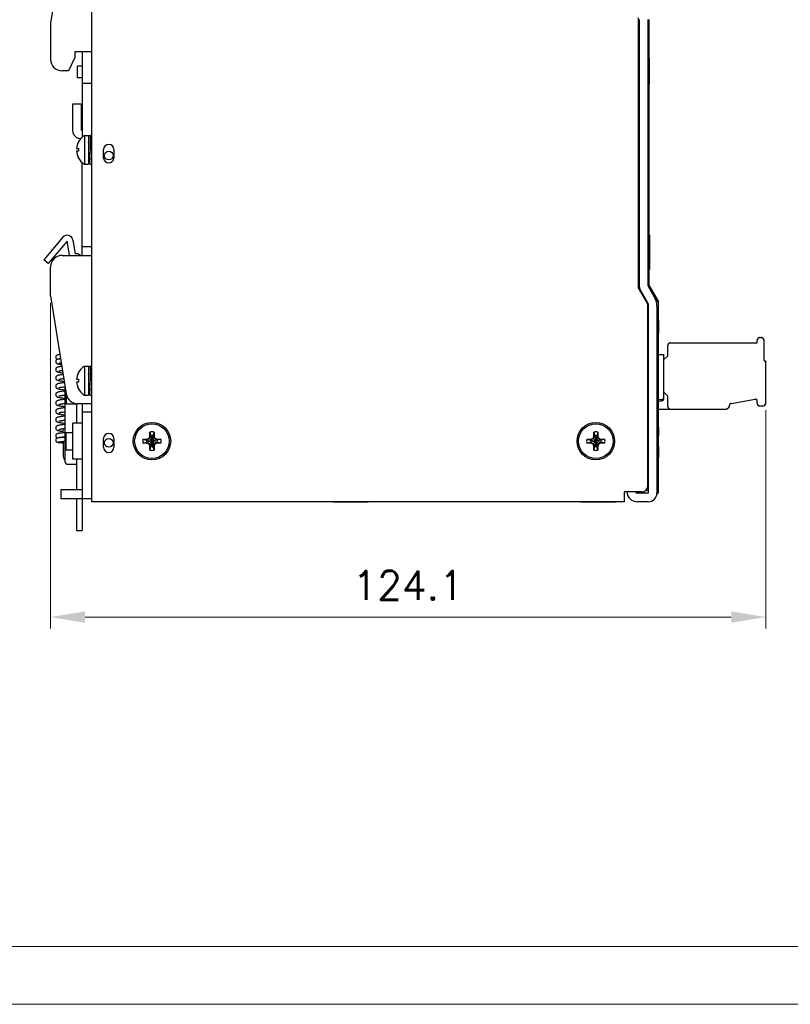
# Model space of a CAD drawing. Header units: millimetres. Extents: x 0 to 420, y 0 to 297.
# Tile 4 of 14: x 153 to 286, y 0 to 171. Entities that reach past the tile are written whole.
import ezdxf

# ---------------------------------------------------------------- set-up
doc = ezdxf.new("R2010")
doc.units = ezdxf.units.MM
doc.layers.get('0').update_dxf_attribs({"linetype": 'CONTINUOUS', "lineweight": 13})
doc.layers.get('Defpoints').update_dxf_attribs({"linetype": 'CONTINUOUS', "lineweight": 13})
doc.layers.add('Dimension', color=2, linetype='CONTINUOUS', lineweight=9)
doc.layers.add('Layer1', color=3, linetype='CONTINUOUS')
doc.styles.get("Standard").update_dxf_attribs({"font": 'romans.shx'})
doc.dimstyles.new('yutana', dxfattribs={"dimtxt": 3.5, "dimasz": 3, "dimexe": 1, "dimexo": 0.6, "dimgap": 1.5, "dimtad": 1, "dimdec": 1, "dimzin": 0, "dimdsep": 46, "dimtxsty": 'Standard', "dimcen": 0, "dimadec": 0, "dimazin": 0, "dimtp": 0.01, "dimtm": 0.01, "dimtfac": 1, "dimtdec": 1, "dimtmove": 0, "dimatfit": 3, "dimfxl": 1, "dimtolj": 1, "dimtzin": 0, "dimlwd": 0, "dimlwe": 0, "dimarcsym": 0})

# ---------------------------------------------------------------- blocks, each defined once
blk = doc.blocks.new('*D5')
at = {"layer": 'Defpoints', "color": 0, "ltscale": 5}
for p in [(157.98, 122.83), (282.06, 104.23), (282.06, 67.13)]:
    blk.add_point(p, dxfattribs=at)
at = {"layer": 'Dimension', "color": 0, "lineweight": 0, "ltscale": 5}
for p, q in [((157.98, 121.63), (157.98, 65.13)), ((282.06, 103.03), (282.06, 65.13)), ((163.98, 67.13), (276.06, 67.13))]:
    blk.add_line(p, q, dxfattribs=at)
at = {"layer": 'Dimension', "color": 0, "ltscale": 5}
for points in [[(163.98, 68.13), (163.98, 66.13), (157.98, 67.13)], [(276.06, 68.13), (276.06, 66.13), (282.06, 67.13)]]:
    blk.add_solid(points, dxfattribs=at)
at = {"layer": 'Dimension', "color": 0, "ltscale": 5, "insert": (220.02, 72.63), "char_height": 5, "attachment_point": 5}
blk.add_mtext('\\A1;124.1', dxfattribs=at)

msp = doc.modelspace()

# ---------------------------------------------------------------- linework, layer by layer
at = {"ltscale": 5}
for points in [[(0, 0), (420, 0), (420, 297), (0, 297)], [(10, 10), (410, 10), (410, 287), (10, 287)]]:
    msp.add_lwpolyline(points, close=True, dxfattribs=at)
at = {"layer": 'Layer1', "color": 7, "linetype": 'Continuous'}
for p, q in [((165.08, 207.13), (165.08, 87.13)), ((160.69, 185.97), (157.98, 170.13)), ((259.98, 124.23), (259.98, 171.03)), ((260.08, 170.73), (260.08, 124.63)), ((261.58, 170.73), (261.58, 124.63)), ((261.8, 170.73), (261.8, 124.69)), ((157.98, 170.13), (157.98, 163.83)), ((162.18, 164.13), (161.11, 161.83)), ((162.18, 165.13), (162.18, 164.13)), ((165.08, 165.13), (162.18, 165.13)), ((163.48, 165.13), (163.48, 150.33)), ((261.85, 164.02), (261.8, 164.02)), ((261.85, 164.02), (261.85, 159.5)), ((162.68, 160.63), (162.68, 162.63)), ((163.48, 162.63), (162.68, 162.63)), ((161.11, 161.83), (159.98, 161.83)), ((163.48, 160.63), (162.68, 160.63)), ((165.08, 159.63), (163.48, 159.63)), ((261.8, 159.5), (261.85, 159.5)), ((161.78, 156.07), (161.78, 151.57)), ((163.28, 156.07), (161.78, 156.07)), ((163.28, 156.07), (163.28, 151.57)), ((163.48, 151.51), (163.28, 151.57)), ((163.88, 150.63), (163.88, 145.63)), ((163.88, 150.63), (164.58, 150.63)), ((164.58, 150.63), (164.58, 145.63)), ((164.58, 150.63), (164.88, 150.63)), ((162.81, 149.48), (162.83, 149.48)), ((163.19, 150.04), (162.89, 150.12)), ((164.58, 149.18), (164.63, 149.18)), ((164.97, 149.18), (165.08, 149.18)), ((165, 149.38), (164.99, 149.19)), ((162.5, 148.38), (162.82, 148.38)), ((162.82, 147.88), (162.5, 147.88)), ((164.58, 147.08), (164.74, 147.08)), ((167.18, 146.68), (167.18, 148.18)), ((168.98, 148.18), (168.98, 146.68)), ((162.83, 146.78), (162.81, 146.78)), ((163.48, 129.83), (163.48, 145.94)), ((163.88, 145.63), (164.58, 145.63)), ((164.83, 145.63), (165.08, 145.63)), ((261.8, 133.41), (261.9, 133.41)), ((261.8, 133.38), (261.9, 133.38)), ((261.9, 133.41), (261.9, 127.49)), ((160.11, 132.97), (156.83, 129.07)), ((160.88, 132.33), (157.6, 128.43)), ((161.29, 129.96), (160.88, 132.33)), ((161.86, 132.5), (162.28, 130.13)), ((159.98, 129.83), (165.08, 129.83)), ((162.48, 130.13), (162.28, 130.13)), ((165.08, 131.33), (163.48, 131.33)), ((157.6, 128.43), (156.83, 129.07)), ((157.98, 122.83), (157.98, 127.83)), ((261.8, 127.49), (261.9, 127.49)), ((261.8, 127.45), (261.9, 127.45)), ((261.8, 127.41), (261.9, 127.41)), ((261.9, 127.49), (261.9, 127.45)), ((261.9, 127.44), (261.9, 127.41)), ((260.08, 124.63), (260.08, 124.23)), ((261.58, 124.63), (262.78, 122.53)), ((261.8, 124.69), (263.4, 121.91)), ((261.58, 121.43), (259.98, 124.23)), ((260.08, 124.23), (260.28, 123.89)), ((260.28, 123.89), (261.68, 121.44)), ((157.98, 122.83), (160.71, 105.82)), ((261.58, 89.83), (261.58, 121.43)), ((261.68, 121.44), (261.68, 88.63)), ((262.79, 122.53), (263.18, 121.85)), ((263.18, 121.04), (263.18, 121.85)), ((263.4, 121.91), (263.4, 88.63)), ((263.18, 121.04), (263.18, 88.63)), ((263.4, 118.54), (263.45, 118.54)), ((263.4, 118.43), (263.45, 118.43)), ((263.45, 118.54), (263.45, 116.43)), ((263.4, 116.43), (263.45, 116.43)), ((263.4, 116.34), (263.45, 116.34)), ((263.45, 116.42), (263.45, 116.34)), ((265.56, 114.68), (280.56, 114.68)), ((280.56, 114.68), (280.56, 115.08)), ((281.06, 115.58), (281.26, 115.58)), ((281.76, 111.63), (281.76, 115.08)), ((263.4, 112.68), (264.36, 112.68)), ((264.36, 104.99), (264.36, 112.68)), ((265.06, 112.45), (265.06, 114.18)), ((264.36, 111.78), (264.39, 111.78)), ((264.39, 111.78), (265.06, 112.45)), ((281.86, 111.53), (281.96, 111.53)), ((282.06, 104.23), (282.06, 111.43)), ((162.81, 109.48), (162.83, 109.48)), ((163.88, 110.63), (163.88, 105.63)), ((163.88, 110.63), (164.58, 110.63)), ((164.58, 110.63), (164.58, 105.63)), ((164.58, 110.63), (164.88, 110.63)), ((165, 109.38), (164.99, 109.19)), ((162.5, 108.38), (162.82, 108.38)), ((162.82, 107.88), (162.5, 107.88)), ((164.58, 109.18), (164.63, 109.18)), ((164.97, 109.18), (165.08, 109.18)), ((159.42, 106.69), (159.42, 106.69)), ((160.48, 107.25), (160.48, 94.13)), ((160.68, 106.01), (160.68, 104.13)), ((162.83, 106.78), (162.81, 106.78)), ((164.58, 107.08), (164.74, 107.08)), ((265.06, 105.41), (264.36, 106.11)), ((160.68, 104.13), (162.68, 104.13)), ((162.48, 104.13), (162.48, 100.73)), ((165.08, 104.13), (162.68, 104.13)), ((163.48, 104.13), (163.48, 82.13)), ((163.88, 105.63), (164.58, 105.63)), ((164.83, 105.63), (165.08, 105.63)), ((263.4, 104.8), (263.58, 104.86)), ((263.4, 104.5), (264.14, 104.7)), ((263.58, 104.86), (264.06, 104.86)), ((265.06, 103.68), (265.06, 105.41)), ((276.03, 104.18), (280.21, 104.92)), ((280.56, 104.23), (280.56, 104.63)), ((165.08, 102.63), (163.48, 102.63)), ((263.4, 103.18), (275.08, 103.18)), ((275.78, 103.88), (275.78, 103.89)), ((281.06, 103.73), (281.56, 103.73)), ((161.88, 94.53), (161.88, 100.73)), ((163.48, 100.73), (161.88, 100.73)), ((160.1, 99.78), (160.26, 99.8)), ((160.3, 100.51), (160.12, 100.48)), ((160.18, 99.07), (160.18, 99.79)), ((160.48, 99.11), (160.29, 99.09)), ((160.48, 100.53), (160.3, 100.51)), ((160.63, 99.13), (160.63, 96.13)), ((160.63, 99.13), (161.88, 99.13)), ((175.21, 99.19), (175.39, 98.57)), ((175.21, 98.45), (175.21, 99.19)), ((175.95, 99.19), (175.76, 98.57)), ((175.95, 99.19), (175.95, 98.45)), ((252.21, 99.19), (252.39, 98.57)), ((252.21, 98.45), (252.21, 99.19)), ((252.95, 99.19), (252.76, 98.57)), ((252.95, 99.19), (252.95, 98.45)), ((263.4, 100.13), (263.45, 100.13)), ((263.4, 100.12), (263.45, 100.12)), ((263.4, 100.08), (263.45, 100.08)), ((263.4, 99.83), (263.45, 99.83)), ((263.4, 99.63), (263.45, 99.63)), ((263.45, 100.13), (263.45, 100.12)), ((263.45, 100.08), (263.45, 99.86)), ((263.45, 99.84), (263.45, 98.63)), ((160.01, 97.56), (160.18, 97.57)), ((160.04, 98.36), (160.18, 98.37)), ((160.18, 98.37), (160.27, 98.38)), ((160.18, 98.27), (160.18, 98.37)), ((160.18, 97.63), (160.18, 95.23)), ((160.18, 97.63), (160.48, 97.63)), ((160.33, 98.28), (160.19, 98.28)), ((160.27, 98.38), (160.48, 98.41)), ((160.48, 98.29), (160.33, 98.28)), ((167.18, 96.58), (167.18, 98.08)), ((168.98, 98.08), (168.98, 96.58)), ((174.02, 98), (174.65, 97.82)), ((174.02, 98), (174.76, 98)), ((174.02, 97.26), (174.65, 97.45)), ((174.65, 97.82), (176.51, 97.45)), ((174.68, 97.82), (174.65, 97.82)), ((176.51, 97.82), (174.65, 97.45)), ((174.65, 97.45), (174.68, 97.45)), ((175.13, 98.08), (174.68, 97.82)), ((174.76, 98), (174.68, 97.82)), ((174.68, 97.82), (176.47, 97.45)), ((176.47, 97.82), (174.68, 97.45)), ((174.68, 97.45), (175.13, 97.19)), ((174.76, 97.26), (174.68, 97.45)), ((174.76, 98), (175.12, 98.21)), ((175.12, 98.21), (175.21, 98.45)), ((175.12, 98.21), (175.13, 98.08)), ((175.39, 98.53), (175.13, 98.08)), ((175.13, 98.08), (176.02, 97.19)), ((176.02, 98.08), (175.13, 97.19)), ((175.21, 98.45), (175.39, 98.53)), ((175.39, 98.57), (175.76, 96.7)), ((175.39, 98.57), (175.39, 98.53)), ((175.76, 98.57), (175.39, 96.7)), ((175.39, 98.53), (175.76, 96.74)), ((175.76, 98.53), (175.39, 96.74)), ((175.76, 98.53), (175.76, 98.57)), ((175.95, 98.45), (175.76, 98.53)), ((176.02, 98.08), (175.76, 98.53)), ((175.95, 98.45), (176.04, 98.21)), ((176.04, 98.21), (176.02, 98.08)), ((176.47, 97.82), (176.02, 98.08)), ((176.02, 97.19), (176.47, 97.45)), ((176.04, 98.21), (176.4, 98)), ((176.4, 98), (176.47, 97.82)), ((176.4, 98), (177.14, 98)), ((176.4, 97.26), (176.47, 97.45)), ((176.51, 97.82), (176.47, 97.82)), ((176.47, 97.45), (176.51, 97.45)), ((177.14, 98), (176.51, 97.82)), ((177.14, 97.26), (176.51, 97.45)), ((251.02, 98), (251.76, 98)), ((251.02, 98), (251.65, 97.82)), ((251.02, 97.26), (251.65, 97.45)), ((253.51, 97.82), (251.65, 97.45)), ((251.68, 97.82), (251.65, 97.82)), ((251.65, 97.82), (253.51, 97.45)), ((251.65, 97.45), (251.68, 97.45)), ((252.13, 98.08), (251.68, 97.82)), ((251.76, 98), (251.68, 97.82)), ((253.47, 97.82), (251.68, 97.45)), ((251.68, 97.82), (253.47, 97.45)), ((251.68, 97.45), (252.13, 97.19)), ((251.76, 97.26), (251.68, 97.45)), ((251.76, 98), (252.12, 98.21)), ((252.12, 98.21), (252.21, 98.45)), ((252.12, 98.21), (252.13, 98.08)), ((252.39, 98.53), (252.13, 98.08)), ((252.13, 98.08), (253.02, 97.19)), ((253.02, 98.08), (252.13, 97.19)), ((252.21, 98.45), (252.39, 98.53)), ((252.39, 98.57), (252.76, 96.7)), ((252.39, 98.57), (252.39, 98.53)), ((252.76, 98.57), (252.39, 96.7)), ((252.39, 98.53), (252.76, 96.74)), ((252.76, 98.53), (252.39, 96.74)), ((252.76, 98.53), (252.76, 98.57)), ((252.95, 98.45), (252.76, 98.53)), ((253.02, 98.08), (252.76, 98.53)), ((252.95, 98.45), (253.04, 98.21)), ((253.04, 98.21), (253.02, 98.08)), ((253.47, 97.82), (253.02, 98.08)), ((253.02, 97.19), (253.47, 97.45)), ((253.04, 98.21), (253.4, 98)), ((253.4, 98), (254.14, 98)), ((253.4, 98), (253.47, 97.82)), ((253.4, 97.26), (253.47, 97.45)), ((253.51, 97.82), (253.47, 97.82)), ((253.47, 97.45), (253.51, 97.45)), ((254.14, 98), (253.51, 97.82)), ((254.14, 97.26), (253.51, 97.45)), ((263.4, 98.63), (263.45, 98.63)), ((263.4, 98.6), (263.45, 98.6)), ((263.45, 98.62), (263.45, 98.6)), ((160.63, 96.13), (161.88, 96.13)), ((174.76, 97.26), (174.02, 97.26)), ((175.12, 97.06), (174.76, 97.26)), ((175.12, 97.06), (175.13, 97.19)), ((175.21, 96.82), (175.12, 97.06)), ((175.13, 97.19), (175.39, 96.74)), ((175.21, 96.82), (175.39, 96.74)), ((175.21, 96.08), (175.21, 96.82)), ((175.21, 96.08), (175.39, 96.7)), ((175.39, 96.74), (175.39, 96.7)), ((175.76, 96.74), (176.02, 97.19)), ((175.95, 96.82), (175.76, 96.74)), ((175.76, 96.7), (175.76, 96.74)), ((175.95, 96.08), (175.76, 96.7)), ((176.04, 97.06), (175.95, 96.82)), ((175.95, 96.82), (175.95, 96.08)), ((176.04, 97.06), (176.02, 97.19)), ((176.4, 97.26), (176.04, 97.06)), ((177.14, 97.26), (176.4, 97.26)), ((251.76, 97.26), (251.02, 97.26)), ((252.12, 97.06), (251.76, 97.26)), ((252.12, 97.06), (252.13, 97.19)), ((252.21, 96.82), (252.12, 97.06)), ((252.13, 97.19), (252.39, 96.74)), ((252.21, 96.82), (252.39, 96.74)), ((252.21, 96.08), (252.21, 96.82)), ((252.21, 96.08), (252.39, 96.7)), ((252.39, 96.74), (252.39, 96.7)), ((252.76, 96.74), (253.02, 97.19)), ((252.95, 96.82), (252.76, 96.74)), ((252.76, 96.7), (252.76, 96.74)), ((252.95, 96.08), (252.76, 96.7)), ((253.04, 97.06), (252.95, 96.82)), ((252.95, 96.82), (252.95, 96.08)), ((253.04, 97.06), (253.02, 97.19)), ((253.4, 97.26), (253.04, 97.06)), ((254.14, 97.26), (253.4, 97.26)), ((263.45, 96.73), (263.4, 96.73)), ((263.4, 96.71), (263.45, 96.71)), ((263.45, 96.74), (263.45, 94.73)), ((163.48, 94.53), (161.88, 94.53)), ((162.48, 94.53), (162.48, 89.23)), ((263.4, 95.16), (263.45, 95.16)), ((263.4, 94.73), (263.45, 94.73)), ((160.98, 93.63), (162.48, 93.63)), ((159.78, 89.23), (159.78, 87.63)), ((159.78, 89.23), (163.48, 89.23)), ((260.58, 88.83), (257.58, 88.83)), ((257.58, 87.13), (257.58, 88.83)), ((261.28, 89.13), (261.68, 89.13)), ((165.08, 87.63), (159.78, 87.63)), ((162.48, 87.63), (162.48, 82.13)), ((257.58, 87.13), (165.08, 87.13)), ((207.08, 87.13), (207.08, 87.08)), ((213.08, 87.08), (207.08, 87.08)), ((213.08, 87.13), (213.08, 87.08)), ((249.98, 87.13), (249.98, 87.08)), ((255.98, 87.08), (249.98, 87.08)), ((255.98, 87.13), (255.98, 87.08)), ((261.68, 88.63), (259.73, 88.63)), ((261.68, 87.13), (259.73, 87.13)), ((263.18, 88.63), (263.4, 88.63)), ((162.48, 82.13), (163.48, 82.13))]:
    msp.add_line(p, q, dxfattribs=at)
for points in [[(159.62, 112.63), (159.57, 112.62), (159.49, 112.61), (159.41, 112.61), (159.35, 112.6), (159.29, 112.59), (159.24, 112.58), (159.19, 112.57), (159.14, 112.55), (159.09, 112.53), (159.03, 112.49), (158.97, 112.44), (158.92, 112.36), (158.89, 112.27), (158.88, 112.2)], [(158.88, 112.2), (158.89, 112.13), (158.92, 112.04), (158.97, 111.96), (159.03, 111.91), (159.1, 111.87), (159.15, 111.85), (159.2, 111.84), (159.23, 111.83)], [(159.37, 111.86), (159.3, 111.85), (159.23, 111.83), (159.16, 111.81), (159.1, 111.78), (159.03, 111.74), (158.97, 111.68), (158.92, 111.6), (158.89, 111.51), (158.88, 111.44)], [(158.88, 111.44), (158.89, 111.38), (158.92, 111.28), (158.97, 111.2), (159.03, 111.14), (159.09, 111.1), (159.15, 111.08), (159.21, 111.06), (159.27, 111.04), (159.34, 111.02), (159.41, 111.01), (159.5, 110.99), (159.6, 110.98), (159.71, 110.96), (159.83, 110.94), (159.89, 110.94)], [(159.37, 111.89), (159.36, 111.89), (159.37, 111.89), (159.38, 111.89), (159.4, 111.9), (159.44, 111.9), (159.48, 111.91), (159.53, 111.92), (159.58, 111.92), (159.65, 111.93), (159.72, 111.93), (159.73, 111.93)], [(159.73, 111.91), (159.69, 111.91), (159.57, 111.89), (159.46, 111.88), (159.37, 111.86)], [(159.41, 111.16), (159.4, 111.15), (159.4, 111.16), (159.42, 111.16), (159.46, 111.17), (159.51, 111.18), (159.57, 111.19), (159.64, 111.2), (159.73, 111.21), (159.83, 111.22), (159.84, 111.22)], [(159.12, 110.42), (159.05, 110.37), (158.99, 110.32), (158.93, 110.23), (158.89, 110.13), (158.88, 110.05)], [(158.88, 110.05), (158.89, 109.97), (158.93, 109.87), (158.98, 109.79), (159.05, 109.73), (159.12, 109.69), (159.19, 109.66), (159.26, 109.63), (159.34, 109.61), (159.43, 109.59), (159.53, 109.57), (159.64, 109.55), (159.77, 109.52), (159.91, 109.5), (160.06, 109.48), (160.12, 109.47)], [(159.94, 110.61), (159.8, 110.59), (159.67, 110.56), (159.55, 110.54), (159.44, 110.52), (159.35, 110.5), (159.27, 110.47), (159.19, 110.45), (159.12, 110.42)], [(159.44, 109.8), (159.44, 109.8), (159.46, 109.81), (159.5, 109.82), (159.55, 109.83), (159.62, 109.85), (159.7, 109.86), (159.8, 109.88), (159.91, 109.9), (160.03, 109.92), (160.05, 109.92)], [(160.17, 109.19), (160.01, 109.17), (159.85, 109.14), (159.71, 109.12), (159.58, 109.1), (159.46, 109.07), (159.36, 109.05), (159.27, 109.02), (159.19, 109), (159.12, 108.96), (159.05, 108.92), (158.98, 108.86), (158.93, 108.78), (158.89, 108.68), (158.88, 108.6)], [(158.88, 108.6), (158.89, 108.53), (158.92, 108.42), (158.98, 108.34), (159.05, 108.28), (159.12, 108.24), (159.19, 108.21), (159.27, 108.18), (159.35, 108.16), (159.44, 108.14), (159.55, 108.11), (159.67, 108.09), (159.81, 108.07), (159.97, 108.04), (160.14, 108.02), (160.34, 107.99), (160.36, 107.99)], [(160.4, 107.77), (160.21, 107.75), (160.03, 107.72), (159.86, 107.7), (159.71, 107.67), (159.58, 107.65), (159.47, 107.62), (159.36, 107.6), (159.28, 107.58), (159.2, 107.55), (159.13, 107.52), (159.05, 107.47), (158.98, 107.41), (158.92, 107.33), (158.89, 107.23), (158.88, 107.15)], [(159.44, 108.35), (159.44, 108.35), (159.46, 108.36), (159.51, 108.37), (159.56, 108.38), (159.64, 108.4), (159.74, 108.42), (159.85, 108.44), (159.98, 108.46), (160.12, 108.48), (160.28, 108.5)], [(158.88, 107.15), (158.89, 107.08), (158.92, 106.98), (158.98, 106.89), (159.05, 106.84), (159.12, 106.79), (159.19, 106.76), (159.26, 106.73), (159.34, 106.71), (159.42, 106.69)], [(160.48, 106.33), (160.46, 106.33), (160.28, 106.3), (160.12, 106.28), (159.97, 106.26), (159.83, 106.24), (159.71, 106.22), (159.6, 106.2), (159.49, 106.18), (159.4, 106.16), (159.32, 106.14), (159.25, 106.12), (159.18, 106.09), (159.11, 106.06), (159.05, 106.02), (158.98, 105.96), (158.92, 105.88), (158.89, 105.78), (158.88, 105.7)], [(159.42, 106.69), (159.56, 106.66), (159.73, 106.63), (159.92, 106.6), (160.12, 106.57), (160.33, 106.54), (160.48, 106.52)], [(159.44, 106.9), (159.44, 106.9), (159.46, 106.91), (159.5, 106.92), (159.56, 106.93), (159.63, 106.95), (159.72, 106.97), (159.81, 106.98), (159.92, 107), (160.04, 107.02), (160.18, 107.04), (160.32, 107.06), (160.47, 107.08), (160.48, 107.08)], [(158.88, 105.7), (158.89, 105.63), (158.92, 105.53), (158.98, 105.44), (159.05, 105.38), (159.12, 105.34), (159.19, 105.31), (159.27, 105.28), (159.35, 105.26), (159.44, 105.24), (159.54, 105.21), (159.66, 105.19), (159.79, 105.17), (159.93, 105.15), (160.08, 105.13), (160.24, 105.11), (160.41, 105.08), (160.48, 105.07)], [(160.48, 104.88), (160.34, 104.86), (160.15, 104.84), (159.98, 104.81), (159.82, 104.79), (159.68, 104.77), (159.56, 104.74), (159.45, 104.72), (159.35, 104.7), (159.27, 104.67), (159.19, 104.65), (159.12, 104.61), (159.05, 104.57), (158.98, 104.51), (158.93, 104.43), (158.89, 104.33), (158.88, 104.25)], [(158.88, 104.25), (158.89, 104.18), (158.92, 104.08), (158.98, 104), (159.05, 103.94), (159.12, 103.89), (159.19, 103.86), (159.26, 103.83), (159.35, 103.81), (159.44, 103.79), (159.55, 103.76), (159.67, 103.74), (159.81, 103.72), (159.97, 103.69), (160.15, 103.67), (160.34, 103.64), (160.48, 103.62)], [(159.44, 105.45), (159.44, 105.45), (159.46, 105.46), (159.51, 105.47), (159.57, 105.48), (159.64, 105.5), (159.74, 105.52), (159.85, 105.54), (159.98, 105.56), (160.13, 105.58), (160.3, 105.61), (160.48, 105.63), (160.48, 105.63)], [(159.45, 104), (159.44, 104), (159.44, 104), (159.47, 104.01), (159.51, 104.02), (159.57, 104.04), (159.65, 104.05), (159.75, 104.07), (159.86, 104.09), (159.99, 104.11), (160.13, 104.13), (160.29, 104.16), (160.47, 104.18), (160.48, 104.18)], [(160.12, 103.38), (159.99, 103.37), (159.86, 103.34), (159.73, 103.32), (159.61, 103.3), (159.5, 103.28), (159.41, 103.26), (159.33, 103.24), (159.25, 103.22), (159.18, 103.19), (159.11, 103.16), (159.04, 103.12), (158.98, 103.06), (158.92, 102.98), (158.89, 102.88), (158.88, 102.8)], [(158.88, 102.8), (158.89, 102.73), (158.92, 102.63), (158.98, 102.55), (159.05, 102.49), (159.12, 102.44), (159.19, 102.41), (159.26, 102.38), (159.35, 102.36), (159.45, 102.33), (159.56, 102.31), (159.68, 102.29), (159.82, 102.27), (159.98, 102.24), (160.15, 102.22), (160.34, 102.19), (160.48, 102.17)], [(159.44, 102.55), (159.44, 102.55), (159.46, 102.55), (159.5, 102.57), (159.55, 102.58), (159.62, 102.6), (159.7, 102.61), (159.8, 102.63), (159.91, 102.65), (160.03, 102.67), (160.15, 102.68)], [(160.48, 103.43), (160.3, 103.41), (160.12, 103.38)], [(160.15, 102.68), (160.37, 102.72), (160.48, 102.73)], [(160.48, 101.98), (160.4, 101.97), (160.22, 101.95), (160.05, 101.92), (159.9, 101.9), (159.76, 101.88), (159.63, 101.86), (159.52, 101.84), (159.42, 101.81), (159.33, 101.79), (159.26, 101.77), (159.18, 101.74), (159.12, 101.71), (159.05, 101.67), (158.98, 101.61), (158.93, 101.54), (158.89, 101.44), (158.88, 101.35)], [(158.88, 101.35), (158.89, 101.28), (158.92, 101.18), (158.98, 101.09), (159.05, 101.03), (159.12, 100.99), (159.18, 100.96), (159.26, 100.94), (159.34, 100.91), (159.43, 100.89), (159.53, 100.87), (159.64, 100.85), (159.77, 100.82), (159.92, 100.8), (160.08, 100.78), (160.25, 100.75), (160.43, 100.73), (160.48, 100.72)], [(159.45, 101.1), (159.44, 101.1), (159.44, 101.1), (159.46, 101.11), (159.5, 101.12), (159.55, 101.13), (159.62, 101.15), (159.69, 101.16), (159.78, 101.18), (159.88, 101.19), (159.99, 101.21), (160.11, 101.23), (160.23, 101.25), (160.37, 101.27), (160.48, 101.28)], [(160.12, 100.48), (159.95, 100.46), (159.8, 100.44), (159.67, 100.41), (159.55, 100.39), (159.44, 100.37), (159.35, 100.35), (159.26, 100.32), (159.19, 100.3), (159.12, 100.26), (159.05, 100.22), (158.98, 100.16), (158.93, 100.08), (158.89, 99.98), (158.88, 99.9)], [(158.88, 99.9), (158.89, 99.83), (158.92, 99.73), (158.98, 99.64), (159.05, 99.58), (159.13, 99.54), (159.2, 99.5), (159.29, 99.48), (159.38, 99.45), (159.48, 99.43), (159.6, 99.4), (159.73, 99.38), (159.89, 99.35), (160.07, 99.33), (160.18, 99.31)], [(160.29, 99.09), (160.13, 99.07), (159.99, 99.05), (159.85, 99.04), (159.73, 99.02), (159.61, 99), (159.51, 98.99), (159.42, 98.97), (159.34, 98.96), (159.28, 98.94), (159.21, 98.93), (159.16, 98.91), (159.1, 98.88), (159.03, 98.84), (158.97, 98.79), (158.92, 98.71), (158.89, 98.62), (158.88, 98.54)], [(159.45, 99.65), (159.44, 99.65), (159.44, 99.65), (159.47, 99.66), (159.51, 99.67), (159.57, 99.68), (159.64, 99.7), (159.74, 99.72), (159.84, 99.74), (159.97, 99.76), (160.1, 99.78)], [(160.26, 99.8), (160.42, 99.82), (160.48, 99.83)], [(158.88, 98.54), (158.89, 98.47), (158.92, 98.38), (158.97, 98.3), (159.04, 98.24), (159.1, 98.21), (159.16, 98.18), (159.19, 98.17)], [(160.19, 98.28), (160.07, 98.27), (159.95, 98.26), (159.84, 98.25), (159.74, 98.24), (159.65, 98.23), (159.56, 98.23), (159.49, 98.22), (159.42, 98.21), (159.35, 98.2), (159.3, 98.19), (159.25, 98.18), (159.2, 98.17), (159.16, 98.16), (159.1, 98.14), (159.04, 98.11), (158.98, 98.05), (158.92, 97.98), (158.89, 97.88), (158.88, 97.81)], [(158.88, 97.81), (158.89, 97.74), (158.92, 97.64), (158.97, 97.57), (159.04, 97.51), (159.1, 97.48), (159.15, 97.46), (159.2, 97.44), (159.25, 97.43), (159.3, 97.42), (159.36, 97.42), (159.42, 97.41), (159.49, 97.4), (159.57, 97.39), (159.66, 97.38), (159.76, 97.37), (159.87, 97.37), (159.99, 97.36), (160.18, 97.34)], [(159.36, 97.5), (159.36, 97.5), (159.37, 97.5), (159.39, 97.5), (159.41, 97.5), (159.45, 97.51), (159.49, 97.52), (159.54, 97.52), (159.6, 97.53), (159.67, 97.53), (159.74, 97.54), (159.82, 97.55), (159.91, 97.55), (160.01, 97.56)], [(159.4, 98.26), (159.4, 98.26), (159.4, 98.26), (159.42, 98.26), (159.45, 98.27), (159.49, 98.28), (159.54, 98.29), (159.6, 98.3), (159.67, 98.31), (159.75, 98.32), (159.84, 98.33), (159.94, 98.34), (160.04, 98.36)]]:
    msp.add_lwpolyline(points, dxfattribs=at)
for centre, radius in [((168.08, 147.13), 0.75), ((175.58, 97.63), 3.25), ((252.58, 97.63), 3.25), ((175.58, 97.63), 3), ((252.58, 97.63), 3), ((168.08, 97.33), 0.75)]:
    msp.add_circle(centre, radius, dxfattribs=at)
for centre, radius, start, end in [((159.98, 163.83), 2, 180, 270), ((163.28, 151.57), 1.5, 180, 255), ((165.41, 148.13), 2.93, 121.5023, 152.5862), ((165.41, 148.13), 2.93, 121.5023, 152.5862), ((165.41, 148.13), 2.93, 152.5168, 175.0975), ((165.41, 148.13), 2.92, 152.4293, 175.083), ((168.08, 148.18), 0.9, 0, 180), ((165.41, 148.13), 2.93, 184.9025, 207.4832), ((165.41, 148.13), 2.92, 184.917, 207.5707), ((165.41, 148.13), 2.6, 174.4884, 185.5116), ((384.4, 154.82), 219.5, 181.7459, 182.0724), ((165.41, 148.13), 2.93, 207.4138, 238.4977), ((165.41, 148.13), 2.93, 207.4138, 238.4977), ((168.08, 146.78), 0.905, 185.9611, 354.0389), ((160.88, 132.33), 1, 10, 140), ((159.98, 127.83), 2, 90, 180), ((162.28, 130.13), 1, 190, 197.715), ((162.48, 129.13), 1, 44.4906, 90), ((261.58, 124.63), 1.5, 180, 209.7449), ((258.68, 120.64), 3, 16.7035, 29.7449), ((258.68, 120.64), 3, 0, 14.0249), ((260.18, 121.04), 3, 0, 29.7449), ((265.56, 114.18), 0.5, 89.9965, 180.0035), ((265.56, 114.18), 0.501, 155.3281, 165.0173), ((265.56, 114.18), 0.503, 150.0541, 155.3297), ((265.56, 114.18), 0.502, 135.0465, 150.0417), ((265.56, 114.19), 0.494, 133.1811, 134.9907), ((265.56, 114.18), 0.503, 113.8983, 133.1465), ((265.56, 114.18), 0.501, 104.9677, 113.8999), ((265.56, 114.19), 0.495, 89.9026, 104.9622), ((281.06, 115.08), 0.5, 89.9965, 180.0035), ((281.05, 115.08), 0.495, 165.0288, 180.0918), ((281.06, 115.08), 0.501, 155.3281, 165.0173), ((281.06, 115.08), 0.503, 150.0541, 155.3297), ((281.06, 115.08), 0.502, 135.0465, 150.0417), ((281.06, 115.09), 0.494, 133.1811, 134.9907), ((281.06, 115.08), 0.503, 113.8983, 133.1465), ((281.06, 115.08), 0.501, 104.9677, 113.8999), ((281.06, 115.09), 0.495, 89.9026, 104.9622), ((281.26, 115.08), 0.5, 359.9966, 90.0034), ((281.26, 115.09), 0.495, 75.0288, 90.0918), ((281.26, 115.08), 0.501, 65.3287, 75.0173), ((281.26, 115.08), 0.503, 60.0541, 65.3302), ((281.26, 115.08), 0.502, 45.0465, 60.0416), ((281.26, 115.09), 0.494, 43.1798, 44.9907), ((281.26, 115.08), 0.503, 23.8979, 43.1451), ((281.26, 115.08), 0.501, 14.9677, 23.8995), ((281.26, 115.08), 0.495, 359.9026, 14.9622), ((265.55, 114.18), 0.495, 165.0288, 180.0918), ((281.86, 111.63), 0.1, 179.9982, 270.0018), ((281.96, 111.43), 0.1, 359.9982, 90.0018), ((165.41, 108.13), 2.93, 152.5168, 175.0975), ((165.41, 108.13), 2.92, 152.4293, 175.083), ((165.41, 108.13), 2.93, 121.5023, 152.5862), ((165.41, 108.13), 2.93, 121.5023, 152.5862), ((165.41, 108.13), 2.93, 184.9025, 207.4832), ((165.41, 108.13), 2.92, 184.917, 207.5707), ((165.41, 108.13), 2.6, 174.4884, 185.5116), ((384.4, 114.82), 219.5, 181.7459, 182.0724), ((165.41, 108.13), 2.93, 207.4138, 238.4977), ((165.41, 108.13), 2.93, 207.4138, 238.4977), ((162.68, 106.13), 2, 189.1142, 270), ((264.06, 105.16), 0.3, 269.9902, 0.0098), ((264.06, 105.17), 0.302, 270.0669, 287.8372), ((264.06, 104.99), 0.3, 284.9898, 0.0102), ((264.06, 105.16), 0.3, 287.915, 299.6518), ((264.06, 105.16), 0.299, 299.6539, 305.9769), ((264.06, 105.17), 0.302, 306.0395, 323.9333), ((264.06, 105.16), 0.299, 323.9934, 329.4138), ((264.06, 105.16), 0.3, 329.4187, 342.0674), ((264.06, 105.16), 0.303, 342.1578, 359.9199), ((276.08, 103.89), 0.3, 99.9887, 180.0113), ((276.09, 103.88), 0.309, 124.509, 136.5514), ((276.08, 103.89), 0.297, 118.6962, 124.4667), ((280.26, 104.63), 0.3, 359.9915, 100.0085), ((280.26, 104.63), 0.301, 60.1063, 80.062), ((280.26, 104.62), 0.305, 40.0585, 60.0218), ((280.26, 104.63), 0.3, 34.8797, 39.9759), ((280.26, 104.63), 0.301, 19.9844, 34.8691), ((281.06, 104.23), 0.5, 179.9965, 270.0035), ((281.05, 104.23), 0.495, 179.9026, 194.9622), ((281.56, 104.23), 0.5, 269.9966, 0.0034), ((281.56, 104.23), 0.495, 345.0288, 0.0918), ((265.56, 103.68), 0.5, 179.9966, 270.0034), ((265.55, 103.68), 0.495, 179.9026, 194.9622), ((265.56, 103.68), 0.501, 194.9677, 203.8995), ((265.56, 103.69), 0.503, 203.8979, 223.1451), ((265.56, 103.68), 0.494, 223.1798, 224.9907), ((265.56, 103.69), 0.502, 225.0465, 240.0416), ((265.56, 103.69), 0.503, 240.0541, 245.3302), ((265.56, 103.69), 0.501, 245.3287, 255.0173), ((265.56, 103.68), 0.495, 255.0288, 270.0918), ((275.08, 103.88), 0.7, 269.998, 0.002), ((275.08, 103.88), 0.693, 269.9026, 284.9568), ((275.08, 103.89), 0.702, 284.9625, 293.9765), ((275.08, 103.89), 0.704, 293.9749, 299.9143), ((275.08, 103.89), 0.704, 299.9264, 313.0565), ((275.08, 103.88), 0.692, 313.0903, 314.9909), ((275.08, 103.89), 0.703, 315.0468, 330.0461), ((275.08, 103.89), 0.704, 330.0585, 335.1959), ((275.08, 103.89), 0.702, 335.1945, 345.0222), ((275.09, 103.88), 0.693, 345.0342, 0.0918), ((276.08, 103.89), 0.297, 155.6258, 161.33), ((276.09, 103.88), 0.309, 143.5211, 155.5825), ((276.09, 103.88), 0.313, 136.5335, 143.5398), ((281.06, 104.23), 0.501, 194.9677, 203.8999), ((281.06, 104.24), 0.503, 203.8983, 223.1465), ((281.06, 104.23), 0.494, 223.1811, 224.9907), ((281.06, 104.24), 0.502, 225.0465, 240.0417), ((281.06, 104.24), 0.503, 240.0541, 245.3297), ((281.06, 104.24), 0.501, 245.3281, 255.0173), ((281.06, 104.23), 0.495, 255.0288, 270.0918), ((281.56, 104.23), 0.495, 269.9026, 284.9622), ((281.56, 104.24), 0.501, 284.9677, 293.8995), ((281.56, 104.24), 0.503, 293.8979, 313.1451), ((281.56, 104.23), 0.494, 313.1798, 314.9907), ((281.56, 104.24), 0.502, 315.0465, 330.0416), ((281.56, 104.24), 0.503, 330.0541, 335.3302), ((281.56, 104.23), 0.501, 335.3287, 345.0173), ((175.58, 97.63), 1.6, 76.6293, 103.3707), ((252.58, 97.63), 1.6, 76.6293, 103.3707), ((168.08, 98.08), 0.9, 0, 180), ((175.58, 97.63), 1.6, 166.6293, 193.3707), ((175.58, 97.63), 0.95, 168.7706, 191.2294), ((175.58, 97.63), 0.95, 78.7706, 101.2294), ((175.58, 97.63), 0.95, 348.7706, 11.2294), ((175.58, 97.63), 1.6, 346.6293, 13.3707), ((252.58, 97.63), 1.6, 166.6293, 193.3707), ((252.58, 97.63), 0.95, 168.7706, 191.2294), ((252.58, 97.63), 0.95, 78.7706, 101.2294), ((252.58, 97.63), 0.95, 348.7706, 11.2294), ((252.58, 97.63), 1.6, 346.6293, 13.3707), ((168.08, 96.58), 0.9, 180, 0), ((175.58, 97.63), 1.6, 256.6293, 283.3707), ((175.58, 97.63), 0.95, 258.7706, 281.2294), ((252.58, 97.63), 1.6, 256.6293, 283.3707), ((252.58, 97.63), 0.95, 258.7706, 281.2294), ((161.78, 95.23), 1.6, 180, 216), ((160.98, 94.13), 0.5, 180, 270), ((259.73, 88.88), 1.75, 181.6943, 270), ((259.73, 88.88), 0.25, 191.537, 270), ((260.58, 89.83), 1, 270, 0), ((261.68, 88.63), 1.5, 270, 0)]:
    msp.add_arc(centre, radius, start, end, dxfattribs=at)
for points, knots in [([(164.7, 148.13), (164.7, 148.3), (164.69, 148.62), (164.68, 149.01), (164.67, 149.31), (164.66, 149.52), (164.65, 149.71), (164.64, 149.9), (164.63, 150.06), (164.63, 150.21), (164.62, 150.33), (164.61, 150.44), (164.6, 150.51), (164.6, 150.56), (164.6, 150.58), (164.59, 150.61), (164.59, 150.62), (164.59, 150.63), (164.58, 150.63), (164.58, 150.63), (164.58, 150.63)], [0, 0, 0, 0, 0.487976, 0.957219, 1.179139, 1.389717, 1.586931, 1.768881, 1.933824, 2.080183, 2.206552, 2.311738, 2.394761, 2.427718, 2.454885, 2.476226, 2.491744, 2.497359, 2.501599, 2.506531, 2.506531, 2.506531, 2.506531]), ([(165, 148.13), (165, 148.3), (164.99, 148.62), (164.98, 149.01), (164.97, 149.31), (164.96, 149.52), (164.95, 149.71), (164.94, 149.9), (164.93, 150.06), (164.93, 150.21), (164.92, 150.33), (164.91, 150.44), (164.9, 150.51), (164.9, 150.56), (164.9, 150.58), (164.89, 150.61), (164.89, 150.62), (164.89, 150.63), (164.88, 150.63), (164.88, 150.63), (164.88, 150.63)], [0, 0, 0, 0, 0.487976, 0.957219, 1.179139, 1.389717, 1.586931, 1.768881, 1.933824, 2.080183, 2.206552, 2.311738, 2.394761, 2.427718, 2.454885, 2.476226, 2.491744, 2.497359, 2.501599, 2.506531, 2.506531, 2.506531, 2.506531]), ([(165.08, 150.63), (165.08, 150.63), (165.08, 150.63), (165.07, 150.63), (165.07, 150.62), (165.07, 150.61), (165.06, 150.58), (165.06, 150.55), (165.05, 150.5), (165.05, 150.44), (165.04, 150.37), (165.04, 150.3), (165.03, 150.21), (165.02, 150.08), (165.02, 149.89), (165.01, 149.65), (165, 149.47), (165, 149.38)], [0, 0, 0, 0, 0.002927, 0.007713, 0.014888, 0.024592, 0.051747, 0.089258, 0.137031, 0.194894, 0.262609, 0.339906, 0.42645, 0.521885, 0.737752, 0.983835, 1.255937, 1.255937, 1.255937, 1.255937]), ([(164.7, 148.13), (164.7, 148.22), (164.69, 148.38), (164.67, 148.63), (164.66, 148.85), (164.65, 149.02), (164.63, 149.14), (164.63, 149.21), (164.62, 149.28), (164.61, 149.33), (164.6, 149.37), (164.6, 149.39), (164.6, 149.41), (164.59, 149.42), (164.59, 149.43), (164.58, 149.43), (164.58, 149.43)], [0, 0, 0, 0, 0.254098, 0.498468, 0.723763, 0.921379, 1.00741, 1.083807, 1.149857, 1.204961, 1.248642, 1.266103, 1.280621, 1.292208, 1.300939, 1.31095, 1.31095, 1.31095, 1.31095]), ([(165.08, 149.43), (165.08, 149.43), (165.07, 149.43), (165.07, 149.42), (165.06, 149.41), (165.06, 149.4), (165.05, 149.35), (165.04, 149.28), (165.03, 149.22), (165.03, 149.19)], [0, 0, 0, 0, 0.0073733, 0.0132195, 0.0208053, 0.0414715, 0.0695878, 0.1478514, 0.2541087, 0.2541087, 0.2541087, 0.2541087]), ([(164.83, 145.63), (164.83, 145.63), (164.83, 145.64), (164.82, 145.64), (164.82, 145.65), (164.82, 145.66), (164.81, 145.68), (164.81, 145.71), (164.8, 145.76), (164.8, 145.83), (164.79, 145.94), (164.78, 146.06), (164.77, 146.21), (164.77, 146.37), (164.76, 146.55), (164.75, 146.75), (164.74, 146.96), (164.73, 147.26), (164.72, 147.65), (164.71, 147.97), (164.7, 148.13)], [0, 0, 0, 0, 0.004934, 0.009174, 0.014788, 0.030306, 0.051647, 0.078814, 0.111771, 0.194794, 0.29998, 0.426349, 0.572708, 0.737651, 0.919601, 1.116815, 1.327393, 1.549313, 2.018556, 2.506532, 2.506532, 2.506532, 2.506532]), ([(165.08, 147.08), (165.07, 147.15), (165.06, 147.31), (165.03, 147.66), (165.02, 147.94), (165, 148.13)], [0, 0, 0, 0, 0.208287, 0.463073, 1.054449, 1.054449, 1.054449, 1.054449]), ([(165.08, 146.11), (165.07, 146.23), (165.06, 146.49), (165.05, 146.74), (165.05, 146.88)], [0, 0, 0, 0, 0.3501429, 0.7733454, 0.7733454, 0.7733454, 0.7733454]), ([(281.77, 111.6), (281.77, 111.59), (281.78, 111.57), (281.8, 111.55), (281.82, 111.54)], [0, 0, 0, 0, 0.01976213, 0.07835076, 0.07835076, 0.07835076, 0.07835076]), ([(282, 111.53), (282, 111.52), (282.03, 111.51), (282.04, 111.49), (282.05, 111.47)], [0, 0, 0, 0, 0.01976213, 0.07835076, 0.07835076, 0.07835076, 0.07835076]), ([(164.7, 108.13), (164.7, 108.3), (164.69, 108.62), (164.68, 109.01), (164.67, 109.31), (164.66, 109.52), (164.65, 109.71), (164.64, 109.9), (164.63, 110.06), (164.63, 110.21), (164.62, 110.33), (164.61, 110.44), (164.6, 110.51), (164.6, 110.56), (164.6, 110.58), (164.59, 110.61), (164.59, 110.62), (164.59, 110.63), (164.58, 110.63), (164.58, 110.63), (164.58, 110.63)], [0, 0, 0, 0, 0.487976, 0.957219, 1.179139, 1.389717, 1.586931, 1.768881, 1.933824, 2.080183, 2.206552, 2.311738, 2.394761, 2.427718, 2.454885, 2.476226, 2.491744, 2.497359, 2.501599, 2.506531, 2.506531, 2.506531, 2.506531]), ([(164.7, 108.13), (164.7, 108.22), (164.69, 108.38), (164.67, 108.63), (164.66, 108.85), (164.65, 109.02), (164.63, 109.14), (164.63, 109.21), (164.62, 109.28), (164.61, 109.33), (164.6, 109.37), (164.6, 109.39), (164.6, 109.41), (164.59, 109.42), (164.59, 109.43), (164.58, 109.43), (164.58, 109.43)], [0, 0, 0, 0, 0.254098, 0.498468, 0.723763, 0.921379, 1.00741, 1.083807, 1.149857, 1.204961, 1.248642, 1.266103, 1.280621, 1.292208, 1.300939, 1.31095, 1.31095, 1.31095, 1.31095]), ([(165, 108.13), (165, 108.3), (164.99, 108.62), (164.98, 109.01), (164.97, 109.31), (164.96, 109.52), (164.95, 109.71), (164.94, 109.9), (164.93, 110.06), (164.93, 110.21), (164.92, 110.33), (164.91, 110.44), (164.9, 110.51), (164.9, 110.56), (164.9, 110.58), (164.89, 110.61), (164.89, 110.62), (164.89, 110.63), (164.88, 110.63), (164.88, 110.63), (164.88, 110.63)], [0, 0, 0, 0, 0.487976, 0.957219, 1.179139, 1.389717, 1.586931, 1.768881, 1.933824, 2.080183, 2.206552, 2.311738, 2.394761, 2.427718, 2.454885, 2.476226, 2.491744, 2.497359, 2.501599, 2.506531, 2.506531, 2.506531, 2.506531]), ([(165.08, 110.63), (165.08, 110.63), (165.08, 110.63), (165.07, 110.63), (165.07, 110.62), (165.07, 110.61), (165.06, 110.58), (165.06, 110.55), (165.05, 110.5), (165.05, 110.44), (165.04, 110.37), (165.04, 110.3), (165.03, 110.21), (165.02, 110.08), (165.02, 109.89), (165.01, 109.65), (165, 109.47), (165, 109.38)], [0, 0, 0, 0, 0.002927, 0.007713, 0.014888, 0.024592, 0.051747, 0.089258, 0.137031, 0.194894, 0.262609, 0.339906, 0.42645, 0.521885, 0.737752, 0.983835, 1.255937, 1.255937, 1.255937, 1.255937]), ([(165.08, 109.43), (165.08, 109.43), (165.07, 109.43), (165.07, 109.42), (165.06, 109.41), (165.06, 109.4), (165.05, 109.35), (165.04, 109.28), (165.03, 109.22), (165.03, 109.19)], [0, 0, 0, 0, 0.0073733, 0.0132195, 0.0208053, 0.0414715, 0.0695878, 0.1478514, 0.2541087, 0.2541087, 0.2541087, 0.2541087]), ([(164.83, 105.63), (164.83, 105.63), (164.83, 105.64), (164.82, 105.64), (164.82, 105.65), (164.82, 105.66), (164.81, 105.68), (164.81, 105.71), (164.8, 105.76), (164.8, 105.83), (164.79, 105.94), (164.78, 106.06), (164.77, 106.21), (164.77, 106.37), (164.76, 106.55), (164.75, 106.75), (164.74, 106.96), (164.73, 107.26), (164.72, 107.65), (164.71, 107.97), (164.7, 108.13)], [0, 0, 0, 0, 0.004934, 0.009174, 0.014788, 0.030306, 0.051647, 0.078814, 0.111771, 0.194794, 0.29998, 0.426349, 0.572708, 0.737651, 0.919601, 1.116815, 1.327393, 1.549313, 2.018556, 2.506532, 2.506532, 2.506532, 2.506532]), ([(165.08, 107.08), (165.07, 107.15), (165.06, 107.31), (165.03, 107.66), (165.02, 107.94), (165, 108.13)], [0, 0, 0, 0, 0.208287, 0.463073, 1.054449, 1.054449, 1.054449, 1.054449]), ([(165.08, 106.11), (165.07, 106.23), (165.06, 106.49), (165.05, 106.74), (165.05, 106.88)], [0, 0, 0, 0, 0.3501429, 0.7733454, 0.7733454, 0.7733454, 0.7733454]), ([(264.23, 104.74), (264.25, 104.76), (264.3, 104.8), (264.33, 104.86), (264.34, 104.89)], [0, 0, 0, 0, 0.0985299, 0.1970556, 0.1970556, 0.1970556, 0.1970556])]:
    msp.add_open_spline(points, degree=3, knots=knots, dxfattribs=at)
for points in [[(281.76, 111.63), (281.76, 111.62), (281.76, 111.61), (281.77, 111.6)], [(281.82, 111.54), (281.83, 111.54), (281.85, 111.53), (281.86, 111.53)], [(281.96, 111.53), (281.97, 111.53), (281.99, 111.53), (282, 111.53)], [(282.05, 111.47), (282.06, 111.46), (282.06, 111.45), (282.06, 111.43)], [(264.14, 104.7), (264.17, 104.71), (264.2, 104.72), (264.23, 104.74)], [(264.34, 104.89), (264.35, 104.92), (264.36, 104.95), (264.36, 104.99)], [(276.03, 104.18), (276, 104.18), (275.96, 104.17), (275.94, 104.15)], [(280.31, 104.92), (280.28, 104.93), (280.24, 104.93), (280.21, 104.92)], [(280.56, 104.63), (280.56, 104.66), (280.55, 104.7), (280.54, 104.73)], [(275.79, 103.98), (275.78, 103.95), (275.78, 103.92), (275.78, 103.89)]]:
    msp.add_open_spline(points, degree=3, dxfattribs=at)

# ---------------------------------------------------------------- dimensions: what is measured, and where the dimension line sits
at = {"layer": 'Dimension', "color": 7}
dim = msp.add_linear_dim(base=(282.06, 67.13), p1=(157.98, 122.83), p2=(282.06, 104.23), dimstyle='yutana', override={"dimscale": 2, "dimtxt": 2.5, "dimasz": 3}, dxfattribs=at)
dim.commit()
dim.dimension.update_dxf_attribs({"geometry": '*D5', "text_midpoint": (220.02, 72.63)})

doc.saveas('drawing.dxf')
